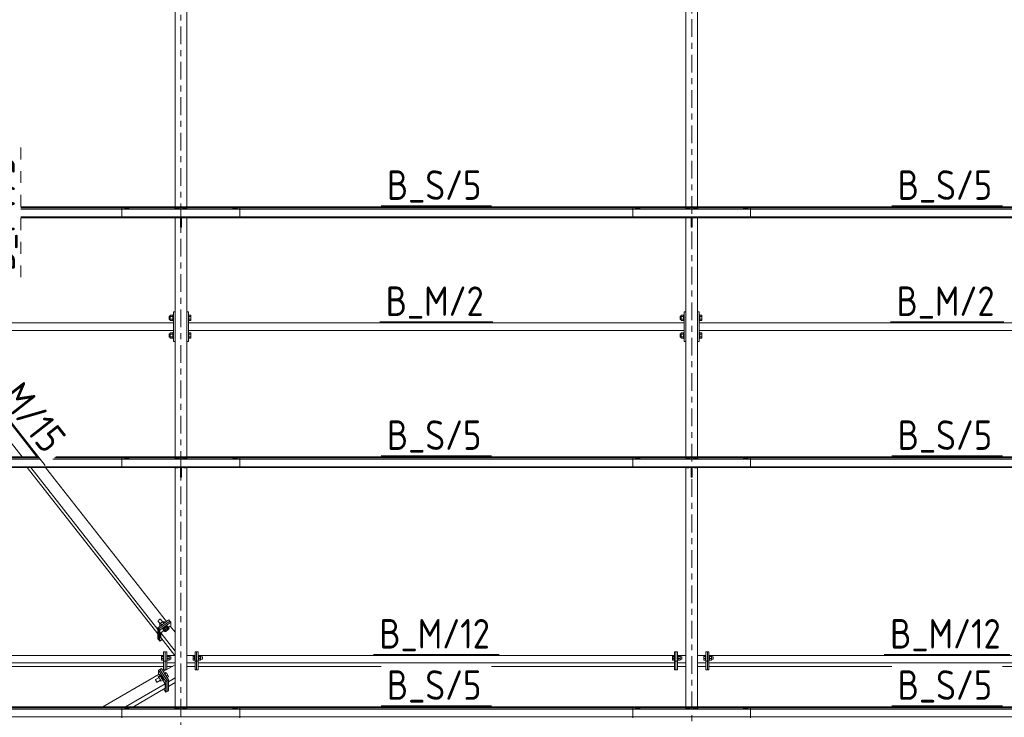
# Model space of a CAD drawing. Header units: millimetres. Extents: x 581 to 1768, y 561 to 1400.
# Tile 16 of 91: x 682 to 783, y 1012 to 1082. Entities that reach past the tile are written whole.
import ezdxf

# ---------------------------------------------------------------- set-up
doc = ezdxf.new("R2010")
doc.units = ezdxf.units.MM
doc.header["$LTSCALE"] = 0.6
for name, pattern in [('XKITLINE00', [0]), ('XKITLINE02', [4, 2, -2]), ('XKITLINE03', [6, 3, -1, 1, -1])]:
    doc.linetypes.add(name, pattern=pattern)
for name, color, linetype, lineweight in [('Bolt', 7, 'Continuous', 0), ('Part', 2, 'Continuous', 0), ('PartMark', 3, 'Continuous', 0), ('S-GRID', 1, 'Continuous', 0)]:
    doc.layers.add(name, color=color, linetype=linetype, lineweight=lineweight)
doc.styles.add('ISOCPEUR', font='ISOCPEUR.TTF')

msp = doc.modelspace()

# ---------------------------------------------------------------- linework, layer by layer
at = {"layer": 'Bolt', "color": 3, "linetype": 'XKITLINE00', "lineweight": 0}
for p, q in [((693.19, 1063.31), (693.08, 1063.26)), ((693.08, 1063.26), (693.08, 1063.22)), ((693.2, 1063.37), (693.18, 1063.35)), ((693.18, 1063.35), (693.18, 1063.31)), ((693.41, 1063.31), (693.19, 1063.31)), ((693.19, 1063.31), (693.19, 1063.22)), ((693.24, 1063.39), (693.2, 1063.37)), ((693.3, 1063.39), (693.24, 1063.39)), ((693.36, 1063.39), (693.3, 1063.39)), ((693.41, 1063.37), (693.36, 1063.39)), ((693.42, 1063.35), (693.41, 1063.37)), ((693.52, 1063.26), (693.41, 1063.31)), ((693.41, 1063.31), (693.41, 1063.22)), ((693.42, 1063.31), (693.42, 1063.35)), ((693.52, 1063.22), (693.52, 1063.26)), ((698.29, 1063.31), (698.18, 1063.26)), ((698.18, 1063.26), (698.18, 1063.22)), ((698.3, 1063.39), (698.28, 1063.37)), ((698.28, 1063.31), (698.28, 1063.37)), ((698.51, 1063.31), (698.29, 1063.31)), ((698.29, 1063.31), (698.29, 1063.22)), ((698.34, 1063.4), (698.3, 1063.39)), ((698.4, 1063.41), (698.34, 1063.4)), ((698.46, 1063.4), (698.4, 1063.41)), ((698.51, 1063.39), (698.46, 1063.4)), ((698.52, 1063.37), (698.51, 1063.39)), ((698.62, 1063.26), (698.51, 1063.31)), ((698.51, 1063.31), (698.51, 1063.22)), ((698.52, 1063.31), (698.52, 1063.37)), ((698.62, 1063.22), (698.62, 1063.26)), ((699.09, 1063.31), (698.98, 1063.26)), ((698.98, 1063.26), (698.98, 1063.22)), ((699.1, 1063.39), (699.08, 1063.37)), ((699.08, 1063.31), (699.08, 1063.37)), ((699.31, 1063.31), (699.09, 1063.31)), ((699.09, 1063.31), (699.09, 1063.22)), ((699.14, 1063.4), (699.1, 1063.39)), ((699.2, 1063.41), (699.14, 1063.4)), ((699.26, 1063.4), (699.2, 1063.41)), ((699.31, 1063.39), (699.26, 1063.4)), ((699.32, 1063.37), (699.31, 1063.39)), ((699.42, 1063.26), (699.31, 1063.31)), ((699.31, 1063.31), (699.31, 1063.22)), ((699.32, 1063.31), (699.32, 1063.37)), ((699.42, 1063.22), (699.42, 1063.26)), ((704.19, 1063.31), (704.08, 1063.26)), ((704.08, 1063.26), (704.08, 1063.22)), ((704.2, 1063.37), (704.18, 1063.35)), ((704.18, 1063.35), (704.18, 1063.31)), ((704.41, 1063.31), (704.19, 1063.31)), ((704.19, 1063.31), (704.19, 1063.22)), ((704.24, 1063.39), (704.2, 1063.37)), ((704.3, 1063.39), (704.24, 1063.39)), ((704.36, 1063.39), (704.3, 1063.39)), ((704.41, 1063.37), (704.36, 1063.39)), ((704.42, 1063.35), (704.41, 1063.37)), ((704.52, 1063.26), (704.41, 1063.31)), ((704.41, 1063.31), (704.41, 1063.22)), ((704.42, 1063.31), (704.42, 1063.35)), ((704.52, 1063.22), (704.52, 1063.26)), ((745.19, 1063.31), (745.08, 1063.26)), ((745.08, 1063.26), (745.08, 1063.22)), ((745.2, 1063.37), (745.18, 1063.35)), ((745.18, 1063.35), (745.18, 1063.31)), ((745.41, 1063.31), (745.19, 1063.31)), ((745.19, 1063.31), (745.19, 1063.22)), ((745.24, 1063.39), (745.2, 1063.37)), ((745.3, 1063.39), (745.24, 1063.39)), ((745.36, 1063.39), (745.3, 1063.39)), ((745.41, 1063.37), (745.36, 1063.39)), ((745.42, 1063.35), (745.41, 1063.37)), ((745.52, 1063.26), (745.41, 1063.31)), ((745.41, 1063.31), (745.41, 1063.22)), ((745.42, 1063.31), (745.42, 1063.35)), ((745.52, 1063.22), (745.52, 1063.26)), ((750.29, 1063.31), (750.18, 1063.26)), ((750.18, 1063.26), (750.18, 1063.22)), ((750.3, 1063.39), (750.28, 1063.37)), ((750.28, 1063.31), (750.28, 1063.37)), ((750.51, 1063.31), (750.29, 1063.31)), ((750.29, 1063.31), (750.29, 1063.22)), ((750.34, 1063.4), (750.3, 1063.39)), ((750.4, 1063.41), (750.34, 1063.4)), ((750.46, 1063.4), (750.4, 1063.41)), ((750.51, 1063.39), (750.46, 1063.4)), ((750.52, 1063.37), (750.51, 1063.39)), ((750.62, 1063.26), (750.51, 1063.31)), ((750.51, 1063.31), (750.51, 1063.22)), ((750.52, 1063.31), (750.52, 1063.37)), ((750.62, 1063.22), (750.62, 1063.26)), ((751.09, 1063.31), (750.98, 1063.26)), ((750.98, 1063.26), (750.98, 1063.22)), ((751.1, 1063.39), (751.08, 1063.37)), ((751.08, 1063.31), (751.08, 1063.37)), ((751.31, 1063.31), (751.09, 1063.31)), ((751.09, 1063.31), (751.09, 1063.22)), ((751.14, 1063.4), (751.1, 1063.39)), ((751.2, 1063.41), (751.14, 1063.4)), ((751.26, 1063.4), (751.2, 1063.41)), ((751.31, 1063.39), (751.26, 1063.4)), ((751.32, 1063.37), (751.31, 1063.39)), ((751.42, 1063.26), (751.31, 1063.31)), ((751.31, 1063.31), (751.31, 1063.22)), ((751.32, 1063.31), (751.32, 1063.37)), ((751.42, 1063.22), (751.42, 1063.26)), ((756.19, 1063.31), (756.08, 1063.26)), ((756.08, 1063.26), (756.08, 1063.22)), ((756.2, 1063.37), (756.18, 1063.35)), ((756.18, 1063.35), (756.18, 1063.31)), ((756.41, 1063.31), (756.19, 1063.31)), ((756.19, 1063.31), (756.19, 1063.22)), ((756.24, 1063.39), (756.2, 1063.37)), ((756.3, 1063.39), (756.24, 1063.39)), ((756.36, 1063.39), (756.3, 1063.39)), ((756.41, 1063.37), (756.36, 1063.39)), ((756.42, 1063.35), (756.41, 1063.37)), ((756.52, 1063.26), (756.41, 1063.31)), ((756.41, 1063.31), (756.41, 1063.22)), ((756.42, 1063.31), (756.42, 1063.35)), ((756.52, 1063.22), (756.52, 1063.26)), ((698.3, 1062.35), (698.29, 1062.35)), ((698.51, 1062.35), (698.3, 1062.35)), ((698.51, 1062.35), (698.51, 1062.35)), ((699.1, 1062.35), (699.09, 1062.35)), ((699.31, 1062.35), (699.1, 1062.35)), ((699.31, 1062.35), (699.31, 1062.35)), ((750.3, 1062.35), (750.29, 1062.35)), ((750.51, 1062.35), (750.3, 1062.35)), ((750.51, 1062.35), (750.51, 1062.35)), ((751.1, 1062.35), (751.09, 1062.35)), ((751.31, 1062.35), (751.1, 1062.35)), ((751.31, 1062.35), (751.31, 1062.35)), ((697.62, 1052.32), (697.62, 1052)), ((697.62, 1052.32), (697.72, 1052.32)), ((697.62, 1052), (697.72, 1052)), ((697.72, 1052.44), (697.72, 1051.88)), ((697.72, 1052.44), (697.98, 1052.44)), ((697.72, 1052.3), (697.98, 1052.3)), ((697.72, 1052.02), (697.98, 1052.02)), ((697.72, 1051.88), (697.98, 1051.88)), ((697.98, 1052.46), (697.98, 1051.86)), ((697.98, 1052.46), (698.04, 1052.46)), ((697.98, 1051.86), (698.04, 1051.86)), ((699.56, 1052.46), (699.62, 1052.46)), ((699.56, 1051.86), (699.62, 1051.86)), ((699.62, 1052.46), (699.62, 1051.86)), ((699.62, 1052.44), (699.82, 1052.44)), ((699.62, 1052.3), (699.82, 1052.3)), ((699.62, 1052.02), (699.82, 1052.02)), ((699.62, 1051.88), (699.82, 1051.88)), ((699.82, 1052.44), (699.82, 1051.88)), ((749.62, 1052.32), (749.62, 1052)), ((749.62, 1052.32), (749.72, 1052.32)), ((749.62, 1052), (749.72, 1052)), ((749.72, 1052.44), (749.72, 1051.88)), ((749.72, 1052.44), (749.98, 1052.44)), ((749.72, 1052.3), (749.98, 1052.3)), ((749.72, 1052.02), (749.98, 1052.02)), ((749.72, 1051.88), (749.98, 1051.88)), ((749.98, 1052.46), (749.98, 1051.86)), ((749.98, 1052.46), (750.04, 1052.46)), ((749.98, 1051.86), (750.04, 1051.86)), ((751.56, 1052.46), (751.62, 1052.46)), ((751.56, 1051.86), (751.62, 1051.86)), ((751.62, 1052.46), (751.62, 1051.86)), ((751.62, 1052.44), (751.82, 1052.44)), ((751.62, 1052.3), (751.82, 1052.3)), ((751.62, 1052.02), (751.82, 1052.02)), ((751.62, 1051.88), (751.82, 1051.88)), ((751.82, 1052.44), (751.82, 1051.88)), ((697.62, 1050.52), (697.62, 1050.2)), ((697.62, 1050.52), (697.72, 1050.52)), ((697.72, 1050.64), (697.72, 1050.08)), ((697.72, 1050.64), (697.98, 1050.64)), ((697.72, 1050.5), (697.98, 1050.5)), ((697.98, 1050.66), (697.98, 1050.06)), ((697.98, 1050.66), (698.04, 1050.66)), ((699.56, 1050.66), (699.62, 1050.66)), ((699.62, 1050.66), (699.62, 1050.06)), ((699.62, 1050.64), (699.82, 1050.64)), ((699.62, 1050.5), (699.82, 1050.5)), ((699.82, 1050.64), (699.82, 1050.08)), ((749.62, 1050.52), (749.62, 1050.2)), ((749.62, 1050.52), (749.72, 1050.52)), ((749.72, 1050.64), (749.72, 1050.08)), ((749.72, 1050.64), (749.98, 1050.64)), ((749.72, 1050.5), (749.98, 1050.5)), ((749.98, 1050.66), (749.98, 1050.06)), ((749.98, 1050.66), (750.04, 1050.66)), ((751.56, 1050.66), (751.62, 1050.66)), ((751.62, 1050.66), (751.62, 1050.06)), ((751.62, 1050.64), (751.82, 1050.64)), ((751.62, 1050.5), (751.82, 1050.5)), ((751.82, 1050.64), (751.82, 1050.08)), ((697.62, 1050.2), (697.72, 1050.2)), ((697.72, 1050.22), (697.98, 1050.22)), ((697.72, 1050.08), (697.98, 1050.08)), ((697.98, 1050.06), (698.04, 1050.06)), ((699.56, 1050.06), (699.62, 1050.06)), ((699.62, 1050.22), (699.82, 1050.22)), ((699.62, 1050.08), (699.82, 1050.08)), ((749.62, 1050.2), (749.72, 1050.2)), ((749.72, 1050.22), (749.98, 1050.22)), ((749.72, 1050.08), (749.98, 1050.08)), ((749.98, 1050.06), (750.04, 1050.06)), ((751.56, 1050.06), (751.62, 1050.06)), ((751.62, 1050.22), (751.82, 1050.22)), ((751.62, 1050.08), (751.82, 1050.08)), ((693.19, 1037.88), (693.08, 1037.82)), ((693.08, 1037.82), (693.08, 1037.79)), ((693.2, 1037.93), (693.18, 1037.92)), ((693.18, 1037.92), (693.18, 1037.87)), ((693.41, 1037.88), (693.19, 1037.88)), ((693.19, 1037.88), (693.19, 1037.79)), ((693.24, 1037.95), (693.2, 1037.93)), ((693.3, 1037.95), (693.24, 1037.95)), ((693.36, 1037.95), (693.3, 1037.95)), ((693.41, 1037.93), (693.36, 1037.95)), ((693.42, 1037.92), (693.41, 1037.93)), ((693.52, 1037.82), (693.41, 1037.88)), ((693.41, 1037.88), (693.41, 1037.79)), ((693.42, 1037.87), (693.42, 1037.92)), ((693.52, 1037.79), (693.52, 1037.82)), ((698.29, 1037.88), (698.18, 1037.82)), ((698.18, 1037.82), (698.18, 1037.79)), ((698.3, 1037.95), (698.28, 1037.94)), ((698.28, 1037.87), (698.28, 1037.94)), ((698.51, 1037.88), (698.29, 1037.88)), ((698.29, 1037.88), (698.29, 1037.79)), ((698.34, 1037.97), (698.3, 1037.95)), ((698.4, 1037.97), (698.34, 1037.97)), ((698.46, 1037.97), (698.4, 1037.97)), ((698.51, 1037.95), (698.46, 1037.97)), ((698.52, 1037.94), (698.51, 1037.95)), ((698.62, 1037.82), (698.51, 1037.88)), ((698.51, 1037.88), (698.51, 1037.79)), ((698.52, 1037.87), (698.52, 1037.94)), ((698.62, 1037.79), (698.62, 1037.82)), ((699.09, 1037.88), (698.98, 1037.82)), ((698.98, 1037.82), (698.98, 1037.79)), ((699.1, 1037.95), (699.08, 1037.94)), ((699.08, 1037.87), (699.08, 1037.94)), ((699.31, 1037.88), (699.09, 1037.88)), ((699.09, 1037.88), (699.09, 1037.79)), ((699.14, 1037.97), (699.1, 1037.95)), ((699.2, 1037.97), (699.14, 1037.97)), ((699.26, 1037.97), (699.2, 1037.97)), ((699.31, 1037.95), (699.26, 1037.97)), ((699.32, 1037.94), (699.31, 1037.95)), ((699.42, 1037.82), (699.31, 1037.88)), ((699.31, 1037.88), (699.31, 1037.79)), ((699.32, 1037.87), (699.32, 1037.94)), ((699.42, 1037.79), (699.42, 1037.82)), ((704.19, 1037.88), (704.08, 1037.82)), ((704.08, 1037.82), (704.08, 1037.79)), ((704.2, 1037.93), (704.18, 1037.92)), ((704.18, 1037.92), (704.18, 1037.87)), ((704.41, 1037.88), (704.19, 1037.88)), ((704.19, 1037.88), (704.19, 1037.79)), ((704.24, 1037.95), (704.2, 1037.93)), ((704.3, 1037.95), (704.24, 1037.95)), ((704.36, 1037.95), (704.3, 1037.95)), ((704.41, 1037.93), (704.36, 1037.95)), ((704.42, 1037.92), (704.41, 1037.93)), ((704.52, 1037.82), (704.41, 1037.88)), ((704.41, 1037.88), (704.41, 1037.79)), ((704.42, 1037.87), (704.42, 1037.92)), ((704.52, 1037.79), (704.52, 1037.82)), ((745.19, 1037.88), (745.08, 1037.82)), ((745.08, 1037.82), (745.08, 1037.79)), ((745.2, 1037.93), (745.18, 1037.92)), ((745.18, 1037.92), (745.18, 1037.87)), ((745.41, 1037.88), (745.19, 1037.88)), ((745.19, 1037.88), (745.19, 1037.79)), ((745.24, 1037.95), (745.2, 1037.93)), ((745.3, 1037.95), (745.24, 1037.95)), ((745.36, 1037.95), (745.3, 1037.95)), ((745.41, 1037.93), (745.36, 1037.95)), ((745.42, 1037.92), (745.41, 1037.93)), ((745.52, 1037.82), (745.41, 1037.88)), ((745.41, 1037.88), (745.41, 1037.79)), ((745.42, 1037.87), (745.42, 1037.92)), ((745.52, 1037.79), (745.52, 1037.82)), ((750.29, 1037.88), (750.18, 1037.82)), ((750.18, 1037.82), (750.18, 1037.79)), ((750.3, 1037.95), (750.28, 1037.94)), ((750.28, 1037.87), (750.28, 1037.94)), ((750.51, 1037.88), (750.29, 1037.88)), ((750.29, 1037.88), (750.29, 1037.79)), ((750.34, 1037.97), (750.3, 1037.95)), ((750.4, 1037.97), (750.34, 1037.97)), ((750.46, 1037.97), (750.4, 1037.97)), ((750.51, 1037.95), (750.46, 1037.97)), ((750.52, 1037.94), (750.51, 1037.95)), ((750.62, 1037.82), (750.51, 1037.88)), ((750.51, 1037.88), (750.51, 1037.79)), ((750.52, 1037.87), (750.52, 1037.94)), ((750.62, 1037.79), (750.62, 1037.82)), ((751.09, 1037.88), (750.98, 1037.82)), ((750.98, 1037.82), (750.98, 1037.79)), ((751.1, 1037.95), (751.08, 1037.94)), ((751.08, 1037.87), (751.08, 1037.94)), ((751.31, 1037.88), (751.09, 1037.88)), ((751.09, 1037.88), (751.09, 1037.79)), ((751.14, 1037.97), (751.1, 1037.95)), ((751.2, 1037.97), (751.14, 1037.97)), ((751.26, 1037.97), (751.2, 1037.97)), ((751.31, 1037.95), (751.26, 1037.97)), ((751.32, 1037.94), (751.31, 1037.95)), ((751.42, 1037.82), (751.31, 1037.88)), ((751.31, 1037.88), (751.31, 1037.79)), ((751.32, 1037.87), (751.32, 1037.94)), ((751.42, 1037.79), (751.42, 1037.82)), ((756.19, 1037.88), (756.08, 1037.82)), ((756.08, 1037.82), (756.08, 1037.79)), ((756.2, 1037.93), (756.18, 1037.92)), ((756.18, 1037.92), (756.18, 1037.87)), ((756.41, 1037.88), (756.19, 1037.88)), ((756.19, 1037.88), (756.19, 1037.79)), ((756.24, 1037.95), (756.2, 1037.93)), ((756.3, 1037.95), (756.24, 1037.95)), ((756.36, 1037.95), (756.3, 1037.95)), ((756.41, 1037.93), (756.36, 1037.95)), ((756.42, 1037.92), (756.41, 1037.93)), ((756.52, 1037.82), (756.41, 1037.88)), ((756.41, 1037.88), (756.41, 1037.79)), ((756.42, 1037.87), (756.42, 1037.92)), ((756.52, 1037.79), (756.52, 1037.82)), ((698.3, 1036.91), (698.29, 1036.92)), ((698.51, 1036.91), (698.3, 1036.91)), ((698.51, 1036.92), (698.51, 1036.91)), ((699.1, 1036.91), (699.09, 1036.92)), ((699.31, 1036.91), (699.1, 1036.91)), ((699.31, 1036.92), (699.31, 1036.91)), ((750.3, 1036.91), (750.29, 1036.92)), ((750.51, 1036.91), (750.3, 1036.91)), ((750.51, 1036.92), (750.51, 1036.91)), ((751.1, 1036.91), (751.09, 1036.92)), ((751.31, 1036.91), (751.1, 1036.91)), ((751.31, 1036.92), (751.31, 1036.91)), ((696.53, 1021.4), (696.48, 1021.35)), ((696.59, 1021.45), (696.53, 1021.4)), ((696.65, 1021.49), (696.59, 1021.45)), ((696.7, 1021.51), (696.65, 1021.49)), ((696.72, 1021.5), (696.7, 1021.51)), ((696.92, 1021.24), (696.72, 1021.5)), ((696.48, 1021.35), (696.46, 1021.32)), ((696.68, 1021.04), (696.46, 1021.32)), ((696.72, 1021.09), (696.61, 1020.94)), ((696.61, 1020.94), (696.71, 1020.81)), ((696.94, 1021.25), (696.72, 1021.09)), ((696.72, 1021.09), (696.86, 1020.92)), ((697.05, 1021.26), (696.94, 1021.25)), ((696.94, 1021.25), (697.08, 1021.07)), ((697.01, 1020.51), (696.97, 1020.44)), ((697.01, 1020.39), (696.97, 1020.44)), ((697.09, 1020.6), (697.01, 1020.51)), ((697.01, 1020.39), (697.04, 1020.46)), ((697.04, 1020.37), (697.01, 1020.39)), ((697.14, 1020.56), (697.03, 1020.41)), ((697.03, 1020.41), (697.15, 1020.26)), ((697.04, 1020.46), (697.13, 1020.56)), ((697.16, 1021.13), (697.05, 1021.26)), ((697.21, 1020.7), (697.09, 1020.6)), ((697.13, 1020.56), (697.25, 1020.66)), ((697.36, 1020.72), (697.14, 1020.56)), ((697.14, 1020.56), (697.26, 1020.41)), ((697.15, 1020.26), (697.26, 1020.41)), ((697.33, 1020.78), (697.21, 1020.7)), ((697.25, 1020.66), (697.37, 1020.73)), ((697.26, 1020.41), (697.48, 1020.56)), ((697.48, 1020.42), (697.26, 1020.26)), ((697.42, 1020.81), (697.33, 1020.78)), ((697.47, 1020.73), (697.36, 1020.72)), ((697.36, 1020.72), (697.48, 1020.56)), ((697.37, 1020.73), (697.46, 1020.76)), ((697.45, 1020.79), (697.42, 1020.81)), ((697.49, 1020.74), (697.45, 1020.79)), ((697.46, 1020.76), (697.49, 1020.74)), ((697.47, 1020.73), (697.59, 1020.57)), ((697.48, 1020.72), (697.49, 1020.74)), ((697.59, 1020.57), (697.48, 1020.42)), ((697.48, 1020.56), (697.59, 1020.57)), ((697.05, 1020.38), (697.04, 1020.37)), ((697.26, 1020.26), (697.15, 1020.26)), ((696.84, 1017.75), (696.99, 1017.75)), ((696.84, 1017.35), (696.84, 1017.75)), ((696.84, 1017.7), (696.99, 1017.7)), ((696.84, 1017.51), (696.99, 1017.51)), ((696.99, 1017.32), (696.99, 1017.79)), ((696.99, 1017.79), (697.04, 1017.79)), ((697.36, 1017.79), (697.41, 1017.79)), ((697.41, 1017.32), (697.41, 1017.79)), ((697.61, 1017.76), (697.41, 1017.76)), ((697.41, 1017.71), (697.61, 1017.71)), ((697.41, 1017.5), (697.61, 1017.5)), ((697.61, 1017.34), (697.61, 1017.76)), ((697.61, 1017.67), (697.79, 1017.67)), ((697.61, 1017.43), (697.79, 1017.43)), ((697.79, 1017.44), (697.79, 1017.67)), ((697.79, 1017.43), (697.79, 1017.44)), ((700.04, 1017.75), (700.19, 1017.75)), ((700.04, 1017.35), (700.04, 1017.75)), ((700.04, 1017.7), (700.19, 1017.7)), ((700.04, 1017.51), (700.19, 1017.51)), ((700.19, 1017.32), (700.19, 1017.79)), ((700.19, 1017.79), (700.24, 1017.79)), ((700.56, 1017.79), (700.61, 1017.79)), ((700.61, 1017.32), (700.61, 1017.79)), ((700.81, 1017.76), (700.61, 1017.76)), ((700.61, 1017.71), (700.81, 1017.71)), ((700.61, 1017.5), (700.81, 1017.5)), ((700.81, 1017.34), (700.81, 1017.76)), ((700.81, 1017.67), (700.99, 1017.67)), ((700.81, 1017.43), (700.99, 1017.43)), ((700.99, 1017.44), (700.99, 1017.67)), ((700.99, 1017.43), (700.99, 1017.44)), ((748.84, 1017.75), (748.99, 1017.75)), ((748.84, 1017.35), (748.84, 1017.75)), ((748.84, 1017.7), (748.99, 1017.7)), ((748.84, 1017.51), (748.99, 1017.51)), ((748.99, 1017.32), (748.99, 1017.79)), ((748.99, 1017.79), (749.04, 1017.79)), ((749.36, 1017.79), (749.41, 1017.79)), ((749.41, 1017.32), (749.41, 1017.79)), ((749.61, 1017.76), (749.41, 1017.76)), ((749.41, 1017.71), (749.61, 1017.71)), ((749.41, 1017.5), (749.61, 1017.5)), ((749.61, 1017.34), (749.61, 1017.76)), ((749.61, 1017.67), (749.79, 1017.67)), ((749.61, 1017.43), (749.79, 1017.43)), ((749.79, 1017.44), (749.79, 1017.67)), ((749.79, 1017.43), (749.79, 1017.44)), ((752.04, 1017.75), (752.19, 1017.75)), ((752.04, 1017.35), (752.04, 1017.75)), ((752.04, 1017.7), (752.19, 1017.7)), ((752.04, 1017.51), (752.19, 1017.51)), ((752.19, 1017.32), (752.19, 1017.79)), ((752.19, 1017.79), (752.24, 1017.79)), ((752.56, 1017.79), (752.61, 1017.79)), ((752.61, 1017.32), (752.61, 1017.79)), ((752.81, 1017.76), (752.61, 1017.76)), ((752.61, 1017.71), (752.81, 1017.71)), ((752.61, 1017.5), (752.81, 1017.5)), ((752.81, 1017.34), (752.81, 1017.76)), ((752.81, 1017.67), (752.99, 1017.67)), ((752.81, 1017.43), (752.99, 1017.43)), ((752.99, 1017.44), (752.99, 1017.67)), ((752.99, 1017.43), (752.99, 1017.44)), ((696.99, 1017.35), (696.84, 1017.35)), ((696.99, 1017.32), (696.99, 1017.32)), ((696.99, 1017.32), (697.04, 1017.32)), ((697.36, 1017.32), (697.41, 1017.32)), ((697.41, 1017.34), (697.61, 1017.34)), ((697.41, 1017.32), (697.41, 1017.32)), ((700.19, 1017.35), (700.04, 1017.35)), ((700.19, 1017.32), (700.19, 1017.32)), ((700.19, 1017.32), (700.24, 1017.32)), ((700.56, 1017.32), (700.61, 1017.32)), ((700.61, 1017.34), (700.81, 1017.34)), ((700.61, 1017.32), (700.61, 1017.32)), ((748.99, 1017.35), (748.84, 1017.35)), ((748.99, 1017.32), (748.99, 1017.32)), ((748.99, 1017.32), (749.04, 1017.32)), ((749.36, 1017.32), (749.41, 1017.32)), ((749.41, 1017.34), (749.61, 1017.34)), ((749.41, 1017.32), (749.41, 1017.32)), ((752.19, 1017.35), (752.04, 1017.35)), ((752.19, 1017.32), (752.19, 1017.32)), ((752.19, 1017.32), (752.24, 1017.32)), ((752.56, 1017.32), (752.61, 1017.32)), ((752.61, 1017.34), (752.81, 1017.34)), ((752.61, 1017.32), (752.61, 1017.32)), ((696.2, 1015.35), (696.54, 1015.55)), ((696.48, 1015.64), (696.7, 1015.77)), ((696.52, 1015.54), (696.48, 1015.64)), ((696.48, 1015.64), (696.55, 1015.6)), ((696.55, 1015.6), (696.77, 1015.73)), ((696.55, 1015.6), (696.7, 1015.37)), ((696.69, 1015.79), (696.74, 1015.82)), ((696.69, 1015.79), (696.71, 1015.8)), ((696.7, 1015.77), (696.69, 1015.79)), ((696.77, 1015.73), (696.7, 1015.77)), ((696.7, 1015.37), (696.92, 1015.5)), ((696.71, 1015.8), (696.77, 1015.75)), ((696.76, 1015.83), (696.74, 1015.82)), ((696.74, 1015.82), (696.74, 1015.82)), ((696.82, 1015.78), (696.76, 1015.83)), ((696.77, 1015.75), (696.85, 1015.63)), ((696.92, 1015.5), (696.77, 1015.73)), ((696.9, 1015.66), (696.82, 1015.78)), ((696.85, 1015.63), (696.92, 1015.5)), ((696.98, 1015.53), (696.9, 1015.66)), ((696.92, 1015.5), (696.98, 1015.38)), ((696.99, 1015.32), (696.92, 1015.5)), ((697.03, 1015.41), (696.98, 1015.53)), ((697.05, 1015.33), (697.03, 1015.41)), ((697.11, 1016.01), (697.25, 1016.09)), ((697.14, 1015.96), (697.13, 1015.98)), ((697.22, 1015.85), (697.14, 1015.96)), ((697.15, 1015.95), (697.32, 1016.05)), ((697.3, 1015.72), (697.22, 1015.85)), ((697.32, 1016.05), (697.25, 1016.09)), ((697.3, 1015.72), (697.47, 1015.82)), ((697.32, 1015.68), (697.3, 1015.72)), ((697.47, 1015.82), (697.32, 1016.05)), ((697.4, 1015.56), (697.54, 1015.64)), ((697.54, 1015.64), (697.47, 1015.82)), ((696.2, 1015.35), (696.21, 1015.36)), ((696.21, 1015.31), (696.2, 1015.35)), ((696.21, 1015.36), (696.24, 1015.33)), ((696.24, 1015.24), (696.21, 1015.31)), ((696.24, 1015.33), (696.28, 1015.27)), ((696.28, 1015.17), (696.24, 1015.24)), ((696.28, 1015.27), (696.32, 1015.19)), ((696.32, 1015.11), (696.28, 1015.17)), ((696.32, 1015.19), (696.35, 1015.13)), ((696.35, 1015.08), (696.32, 1015.11)), ((696.35, 1015.13), (696.37, 1015.09)), ((696.37, 1015.09), (696.35, 1015.08)), ((696.37, 1015.09), (696.71, 1015.29)), ((696.67, 1015.27), (696.7, 1015.23)), ((696.77, 1015.19), (696.7, 1015.37)), ((696.7, 1015.23), (696.77, 1015.19)), ((696.77, 1015.19), (696.99, 1015.32)), ((696.98, 1015.29), (696.97, 1015.31)), ((696.98, 1015.38), (697, 1015.3)), ((697, 1015.3), (696.98, 1015.29)), ((697, 1015.3), (697.05, 1015.33)), ((693.19, 1012.44), (693.08, 1012.38)), ((693.08, 1012.38), (693.08, 1012.35)), ((693.2, 1012.5), (693.18, 1012.48)), ((693.18, 1012.48), (693.18, 1012.43)), ((693.41, 1012.44), (693.19, 1012.44)), ((693.19, 1012.44), (693.19, 1012.35)), ((693.24, 1012.51), (693.2, 1012.5)), ((693.3, 1012.51), (693.24, 1012.51)), ((693.36, 1012.51), (693.3, 1012.51)), ((693.41, 1012.5), (693.36, 1012.51)), ((693.42, 1012.48), (693.41, 1012.5)), ((693.52, 1012.38), (693.41, 1012.44)), ((693.41, 1012.44), (693.41, 1012.35)), ((693.42, 1012.43), (693.42, 1012.48)), ((693.52, 1012.35), (693.52, 1012.38)), ((698.29, 1012.44), (698.18, 1012.38)), ((698.18, 1012.38), (698.18, 1012.35)), ((698.3, 1012.52), (698.28, 1012.5)), ((698.28, 1012.43), (698.28, 1012.5)), ((698.51, 1012.44), (698.29, 1012.44)), ((698.29, 1012.44), (698.29, 1012.35)), ((698.34, 1012.53), (698.3, 1012.52)), ((698.4, 1012.53), (698.34, 1012.53)), ((698.46, 1012.53), (698.4, 1012.53)), ((698.51, 1012.52), (698.46, 1012.53)), ((698.52, 1012.5), (698.51, 1012.52)), ((698.62, 1012.38), (698.51, 1012.44)), ((698.51, 1012.44), (698.51, 1012.35)), ((698.52, 1012.43), (698.52, 1012.5)), ((698.62, 1012.35), (698.62, 1012.38)), ((699.09, 1012.44), (698.98, 1012.38)), ((698.98, 1012.38), (698.98, 1012.35)), ((699.1, 1012.52), (699.08, 1012.5)), ((699.08, 1012.43), (699.08, 1012.5)), ((699.31, 1012.44), (699.09, 1012.44)), ((699.09, 1012.44), (699.09, 1012.35)), ((699.14, 1012.53), (699.1, 1012.52)), ((699.2, 1012.53), (699.14, 1012.53)), ((699.26, 1012.53), (699.2, 1012.53)), ((699.31, 1012.52), (699.26, 1012.53)), ((699.32, 1012.5), (699.31, 1012.52)), ((699.42, 1012.38), (699.31, 1012.44)), ((699.31, 1012.44), (699.31, 1012.35)), ((699.32, 1012.43), (699.32, 1012.5)), ((699.42, 1012.35), (699.42, 1012.38)), ((704.19, 1012.44), (704.08, 1012.38)), ((704.08, 1012.38), (704.08, 1012.35)), ((704.2, 1012.5), (704.18, 1012.48)), ((704.18, 1012.48), (704.18, 1012.43)), ((704.41, 1012.44), (704.19, 1012.44)), ((704.19, 1012.44), (704.19, 1012.35)), ((704.24, 1012.51), (704.2, 1012.5)), ((704.3, 1012.51), (704.24, 1012.51)), ((704.36, 1012.51), (704.3, 1012.51)), ((704.41, 1012.5), (704.36, 1012.51)), ((704.42, 1012.48), (704.41, 1012.5)), ((704.52, 1012.38), (704.41, 1012.44)), ((704.41, 1012.44), (704.41, 1012.35)), ((704.42, 1012.43), (704.42, 1012.48)), ((704.52, 1012.35), (704.52, 1012.38)), ((745.19, 1012.44), (745.08, 1012.38)), ((745.08, 1012.38), (745.08, 1012.35)), ((745.2, 1012.5), (745.18, 1012.48)), ((745.18, 1012.48), (745.18, 1012.43)), ((745.41, 1012.44), (745.19, 1012.44)), ((745.19, 1012.44), (745.19, 1012.35)), ((745.24, 1012.51), (745.2, 1012.5)), ((745.3, 1012.51), (745.24, 1012.51)), ((745.36, 1012.51), (745.3, 1012.51)), ((745.41, 1012.5), (745.36, 1012.51)), ((745.42, 1012.48), (745.41, 1012.5)), ((745.52, 1012.38), (745.41, 1012.44)), ((745.41, 1012.44), (745.41, 1012.35)), ((745.42, 1012.43), (745.42, 1012.48)), ((745.52, 1012.35), (745.52, 1012.38)), ((750.29, 1012.44), (750.18, 1012.38)), ((750.18, 1012.38), (750.18, 1012.35)), ((750.3, 1012.52), (750.28, 1012.5)), ((750.28, 1012.43), (750.28, 1012.5)), ((750.51, 1012.44), (750.29, 1012.44)), ((750.29, 1012.44), (750.29, 1012.35)), ((750.34, 1012.53), (750.3, 1012.52)), ((750.4, 1012.53), (750.34, 1012.53)), ((750.46, 1012.53), (750.4, 1012.53)), ((750.51, 1012.52), (750.46, 1012.53)), ((750.52, 1012.5), (750.51, 1012.52)), ((750.62, 1012.38), (750.51, 1012.44)), ((750.51, 1012.44), (750.51, 1012.35)), ((750.52, 1012.43), (750.52, 1012.5)), ((750.62, 1012.35), (750.62, 1012.38)), ((751.09, 1012.44), (750.98, 1012.38)), ((750.98, 1012.38), (750.98, 1012.35)), ((751.1, 1012.52), (751.08, 1012.5)), ((751.08, 1012.43), (751.08, 1012.5)), ((751.31, 1012.44), (751.09, 1012.44)), ((751.09, 1012.44), (751.09, 1012.35)), ((751.14, 1012.53), (751.1, 1012.52)), ((751.2, 1012.53), (751.14, 1012.53)), ((751.26, 1012.53), (751.2, 1012.53)), ((751.31, 1012.52), (751.26, 1012.53)), ((751.32, 1012.5), (751.31, 1012.52)), ((751.42, 1012.38), (751.31, 1012.44)), ((751.31, 1012.44), (751.31, 1012.35)), ((751.32, 1012.43), (751.32, 1012.5)), ((751.42, 1012.35), (751.42, 1012.38)), ((756.19, 1012.44), (756.08, 1012.38)), ((756.08, 1012.38), (756.08, 1012.35)), ((756.2, 1012.5), (756.18, 1012.48)), ((756.18, 1012.48), (756.18, 1012.43)), ((756.41, 1012.44), (756.19, 1012.44)), ((756.19, 1012.44), (756.19, 1012.35)), ((756.24, 1012.51), (756.2, 1012.5)), ((756.3, 1012.51), (756.24, 1012.51)), ((756.36, 1012.51), (756.3, 1012.51)), ((756.41, 1012.5), (756.36, 1012.51)), ((756.42, 1012.48), (756.41, 1012.5)), ((756.52, 1012.38), (756.41, 1012.44)), ((756.41, 1012.44), (756.41, 1012.35)), ((756.42, 1012.43), (756.42, 1012.48)), ((756.52, 1012.35), (756.52, 1012.38))]:
    msp.add_line(p, q, dxfattribs=at)
at = {"layer": 'Part', "color": 2, "linetype": 'XKITLINE00', "lineweight": 0}
for p, q in [((698.2, 1063.47), (698.2, 1086.83)), ((699.4, 1063.47), (699.4, 1086.83)), ((750.2, 1063.47), (750.2, 1086.83)), ((751.4, 1063.47), (751.4, 1086.83)), ((682.5, 1063.47), (704.8, 1063.47)), ((682.5, 1063.43), (704.8, 1063.43)), ((682.5, 1063.36), (704.8, 1063.36)), ((682.5, 1063.22), (704.8, 1063.22)), ((692.8, 1063.47), (692.8, 1062.35)), ((692.8, 1063.47), (756.8, 1063.47)), ((692.8, 1063.43), (756.8, 1063.43)), ((692.8, 1063.36), (756.8, 1063.36)), ((692.8, 1063.22), (756.8, 1063.22)), ((704.8, 1063.47), (704.8, 1062.35)), ((744.8, 1063.47), (744.8, 1062.35)), ((744.8, 1063.47), (808.8, 1063.47)), ((744.8, 1063.43), (808.8, 1063.43)), ((744.8, 1063.36), (808.8, 1063.36)), ((744.8, 1063.22), (808.8, 1063.22)), ((756.8, 1063.47), (756.8, 1062.35)), ((684.14, 1038.03), (665.01, 1062.35)), ((682.5, 1062.44), (704.8, 1062.44)), ((682.5, 1062.35), (704.8, 1062.35)), ((692.8, 1062.44), (756.8, 1062.44)), ((692.8, 1062.35), (756.8, 1062.35)), ((698.2, 1038.03), (698.2, 1062.35)), ((698.75, 1061.4), (698.75, 1062.35)), ((698.75, 1061.52), (698.85, 1061.52)), ((698.85, 1062.35), (698.85, 1061.4)), ((699.4, 1038.03), (699.4, 1062.35)), ((744.8, 1062.44), (808.8, 1062.44)), ((744.8, 1062.35), (808.8, 1062.35)), ((750.2, 1038.03), (750.2, 1062.35)), ((750.75, 1061.4), (750.75, 1062.35)), ((750.75, 1061.52), (750.85, 1061.52)), ((750.85, 1062.35), (750.85, 1061.4)), ((751.4, 1038.03), (751.4, 1062.35)), ((698.85, 1061.4), (698.75, 1061.4)), ((750.85, 1061.4), (750.75, 1061.4)), ((682.64, 1038.03), (669.09, 1055.25)), ((698.2, 1052.76), (698.04, 1052.76)), ((698.04, 1052.76), (698.04, 1049.76)), ((699.56, 1052.76), (699.4, 1052.76)), ((699.56, 1049.76), (699.56, 1052.76)), ((750.2, 1052.76), (750.04, 1052.76)), ((750.04, 1052.76), (750.04, 1049.76)), ((751.56, 1052.76), (751.4, 1052.76)), ((751.56, 1049.76), (751.56, 1052.76)), ((679.4, 1051.66), (698.04, 1051.66)), ((698.04, 1050.86), (698.04, 1051.66)), ((750.04, 1051.66), (699.56, 1051.66)), ((699.56, 1050.86), (699.56, 1051.66)), ((750.04, 1050.86), (750.04, 1051.66)), ((802.04, 1051.66), (751.56, 1051.66)), ((751.56, 1050.86), (751.56, 1051.66)), ((679.4, 1050.86), (698.04, 1050.86)), ((750.04, 1050.86), (699.56, 1050.86)), ((802.04, 1050.86), (751.56, 1050.86)), ((698.04, 1049.76), (698.2, 1049.76)), ((699.4, 1049.76), (699.56, 1049.76)), ((750.04, 1049.76), (750.2, 1049.76)), ((751.4, 1049.76), (751.56, 1049.76)), ((645.94, 1038.03), (684.27, 1038.03)), ((645.94, 1038), (684.3, 1038)), ((645.94, 1037.92), (684.36, 1037.92)), ((645.94, 1037.79), (684.46, 1037.79)), ((685.77, 1037.79), (704.8, 1037.79)), ((685.94, 1037.92), (704.8, 1037.92)), ((686.04, 1038), (704.8, 1038)), ((686.09, 1038.03), (704.8, 1038.03)), ((692.8, 1038.03), (692.8, 1036.92)), ((692.8, 1038.03), (756.8, 1038.03)), ((692.8, 1038), (756.8, 1038)), ((692.8, 1037.92), (756.8, 1037.92)), ((692.8, 1037.79), (756.8, 1037.79)), ((704.8, 1038.03), (704.8, 1036.92)), ((744.8, 1038.03), (744.8, 1036.92)), ((744.8, 1038.03), (808.8, 1038.03)), ((744.8, 1038), (808.8, 1038)), ((744.8, 1037.92), (808.8, 1037.92)), ((744.8, 1037.79), (808.8, 1037.79)), ((756.8, 1038.03), (756.8, 1036.92)), ((645.94, 1037), (704.8, 1037)), ((645.94, 1036.92), (704.8, 1036.92)), ((696.46, 1020), (683.15, 1036.92)), ((696.46, 1020.47), (683.52, 1036.92)), ((697.34, 1021.26), (685.02, 1036.92)), ((692.8, 1037), (756.8, 1037)), ((692.8, 1036.92), (756.8, 1036.92)), ((698.2, 1012.6), (698.2, 1036.92)), ((698.75, 1035.97), (698.75, 1036.92)), ((698.85, 1036.92), (698.85, 1035.97)), ((699.4, 1012.6), (699.4, 1036.92)), ((744.8, 1037), (808.8, 1037)), ((744.8, 1036.92), (808.8, 1036.92)), ((750.2, 1012.6), (750.2, 1036.92)), ((750.75, 1035.97), (750.75, 1036.92)), ((750.85, 1036.92), (750.85, 1035.97)), ((751.4, 1012.6), (751.4, 1036.92)), ((698.75, 1036.08), (698.85, 1036.08)), ((698.85, 1035.97), (698.75, 1035.97)), ((750.75, 1036.08), (750.85, 1036.08)), ((750.85, 1035.97), (750.75, 1035.97)), ((697.58, 1021.44), (696.46, 1020.63)), ((697.68, 1021.31), (697.58, 1021.44)), ((696.46, 1020.63), (696.56, 1020.51)), ((696.46, 1019.52), (696.46, 1020.63)), ((697.68, 1021.31), (696.56, 1020.51)), ((696.56, 1020.51), (697.68, 1021.31)), ((696.56, 1020.51), (696.66, 1020.39)), ((696.56, 1019.4), (696.56, 1020.51)), ((696.56, 1020.51), (696.56, 1019.4)), ((696.66, 1020.39), (697.77, 1021.19)), ((697.69, 1020.81), (696.74, 1020.12)), ((697.77, 1021.19), (697.68, 1021.31)), ((698.2, 1020.17), (697.69, 1020.81)), ((697.77, 1020.71), (697.77, 1021.19)), ((696.56, 1019.4), (696.46, 1019.52)), ((696.66, 1019.28), (696.56, 1019.4)), ((696.66, 1020.39), (696.66, 1019.28)), ((696.66, 1019.28), (696.9, 1019.45)), ((698.2, 1018.26), (696.74, 1020.12)), ((696.74, 1020.12), (696.74, 1019.65)), ((698.18, 1017.82), (696.74, 1019.65)), ((698.2, 1018.26), (698.2, 1020.17)), ((648.56, 1017.82), (697.04, 1017.82)), ((697.04, 1018.18), (697.04, 1016.34)), ((697.2, 1018.18), (697.04, 1018.18)), ((697.2, 1018.18), (697.2, 1016.34)), ((697.36, 1018.18), (697.2, 1018.18)), ((697.2, 1016.34), (697.2, 1018.18)), ((697.36, 1016.37), (697.36, 1018.18)), ((697.36, 1017.82), (698.2, 1017.82)), ((699.4, 1017.82), (700.24, 1017.82)), ((700.24, 1018.18), (700.24, 1016.34)), ((700.4, 1018.18), (700.24, 1018.18)), ((700.4, 1016.34), (700.4, 1018.18)), ((700.4, 1018.18), (700.4, 1016.34)), ((700.56, 1018.18), (700.4, 1018.18)), ((700.56, 1016.34), (700.56, 1018.18)), ((700.56, 1017.82), (749.04, 1017.82)), ((749.04, 1018.18), (749.04, 1016.34)), ((749.2, 1018.18), (749.04, 1018.18)), ((749.2, 1016.34), (749.2, 1018.18)), ((749.2, 1018.18), (749.2, 1016.34)), ((749.36, 1018.18), (749.2, 1018.18)), ((749.36, 1016.34), (749.36, 1018.18)), ((749.36, 1017.82), (750.2, 1017.82)), ((751.4, 1017.82), (752.24, 1017.82)), ((752.24, 1018.18), (752.24, 1016.34)), ((752.4, 1018.18), (752.24, 1018.18)), ((752.4, 1016.34), (752.4, 1018.18)), ((752.4, 1018.18), (752.4, 1016.34)), ((752.56, 1018.18), (752.4, 1018.18)), ((752.56, 1016.34), (752.56, 1018.18)), ((752.56, 1017.82), (801.04, 1017.82)), ((648.56, 1017.05), (697.04, 1017.05)), ((671.46, 1016.7), (697.04, 1016.7)), ((696.67, 1016.4), (696.53, 1016.32)), ((696.81, 1016.48), (696.67, 1016.4)), ((696.67, 1016.4), (697.4, 1015.26)), ((697.4, 1015.26), (696.67, 1016.4)), ((697.53, 1015.34), (696.81, 1016.48)), ((697.01, 1016.17), (698.2, 1016.86)), ((697.04, 1017.22), (697.2, 1017.22)), ((697.2, 1017.22), (697.36, 1017.22)), ((697.36, 1017.05), (698.2, 1017.05)), ((697.36, 1016.7), (697.93, 1016.7)), ((698.2, 1015.52), (698.2, 1016.86)), ((699.4, 1017.05), (700.24, 1017.05)), ((699.4, 1016.7), (700.24, 1016.7)), ((700.24, 1017.22), (700.4, 1017.22)), ((700.4, 1017.22), (700.56, 1017.22)), ((700.56, 1017.05), (749.04, 1017.05)), ((700.56, 1016.7), (719.17, 1016.7)), ((730.43, 1016.7), (749.04, 1016.7)), ((749.04, 1017.22), (749.2, 1017.22)), ((749.2, 1017.22), (749.36, 1017.22)), ((749.36, 1017.05), (750.2, 1017.05)), ((749.36, 1016.7), (750.2, 1016.7)), ((751.4, 1017.05), (752.24, 1017.05)), ((751.4, 1016.7), (752.24, 1016.7)), ((752.24, 1017.22), (752.4, 1017.22)), ((752.4, 1017.22), (752.56, 1017.22)), ((752.56, 1017.05), (801.04, 1017.05)), ((752.56, 1016.7), (771.17, 1016.7)), ((782.43, 1016.7), (801.04, 1016.7)), ((690.86, 1012.6), (696.59, 1015.92)), ((696.53, 1016.32), (697.26, 1015.18)), ((696.53, 1015.89), (696.53, 1016.32)), ((697.21, 1014.94), (696.59, 1015.92)), ((697.04, 1016.34), (697.2, 1016.34)), ((697.2, 1016.34), (697.31, 1016.34)), ((697.53, 1015.13), (698.2, 1015.52)), ((700.24, 1016.34), (700.4, 1016.34)), ((700.4, 1016.34), (700.56, 1016.34)), ((749.04, 1016.34), (749.2, 1016.34)), ((749.2, 1016.34), (749.36, 1016.34)), ((752.24, 1016.34), (752.4, 1016.34)), ((752.4, 1016.34), (752.56, 1016.34)), ((693.17, 1012.6), (697.21, 1014.94)), ((693.98, 1012.6), (697.21, 1014.47)), ((697.06, 1014.39), (697.26, 1014.07)), ((697.21, 1014.47), (697.21, 1014.94)), ((697.4, 1015.26), (697.26, 1015.18)), ((697.26, 1015.18), (697.26, 1014.07)), ((697.4, 1015.26), (697.53, 1015.34)), ((697.4, 1014.15), (697.4, 1015.26)), ((697.4, 1014.15), (697.4, 1015.26)), ((697.53, 1015.34), (697.53, 1014.23)), ((697.53, 1014.66), (698.2, 1015.05)), ((697.26, 1014.07), (697.4, 1014.15)), ((697.53, 1014.23), (697.4, 1014.15)), ((645.94, 1012.6), (704.8, 1012.6)), ((645.94, 1012.56), (704.8, 1012.56)), ((645.94, 1012.48), (704.8, 1012.48)), ((692.8, 1012.6), (692.8, 1011.48)), ((692.8, 1012.6), (756.8, 1012.6)), ((692.8, 1012.56), (756.8, 1012.56)), ((692.8, 1012.48), (756.8, 1012.48)), ((704.8, 1012.6), (704.8, 1011.48)), ((744.8, 1012.6), (744.8, 1011.48)), ((744.8, 1012.6), (808.8, 1012.6)), ((744.8, 1012.56), (808.8, 1012.56)), ((744.8, 1012.48), (808.8, 1012.48)), ((756.8, 1012.6), (756.8, 1011.48)), ((645.94, 1012.35), (704.8, 1012.35)), ((645.94, 1011.57), (704.8, 1011.57)), ((692.8, 1012.35), (756.8, 1012.35)), ((692.8, 1011.57), (756.8, 1011.57)), ((744.8, 1012.35), (808.8, 1012.35)), ((744.8, 1011.57), (808.8, 1011.57))]:
    msp.add_line(p, q, dxfattribs=at)
at = {"layer": 'PartMark', "color": 1, "linetype": 'XKITLINE02', "lineweight": 0}
msp.add_line((682.5, 1056.29), (682.5, 1069.61), dxfattribs=at)
at = {"layer": 'PartMark', "color": 1, "linetype": 'XKITLINE00', "lineweight": 0}
for p, q in [((719.17, 1063.57), (730.43, 1063.57)), ((771.17, 1063.57), (782.43, 1063.57)), ((719.05, 1051.76), (730.56, 1051.76)), ((771.05, 1051.76), (782.56, 1051.76)), ((677.05, 1047.21), (684.97, 1037.15)), ((719.17, 1038.13), (730.43, 1038.13)), ((771.17, 1038.13), (782.43, 1038.13)), ((718.4, 1017.92), (731.2, 1017.92)), ((770.4, 1017.92), (783.2, 1017.92)), ((719.17, 1012.7), (730.43, 1012.7)), ((771.17, 1012.7), (782.43, 1012.7))]:
    msp.add_line(p, q, dxfattribs=at)
at = {"layer": 'S-GRID', "color": 1, "linetype": 'XKITLINE03', "lineweight": 0}
for p, q in [((698.8, 777.6), (698.8, 1171.54)), ((750.8, 792.74), (750.8, 1171.54))]:
    msp.add_line(p, q, dxfattribs=at)

# ---------------------------------------------------------------- texts
at = {"layer": 'PartMark', "color": 1, "style": 'ISOCPEUR', "width": 0.85}
for s, rotation, p in [('B_FV/3', 90.0002, (681.9, 1056.89)), ('B_M/15', -51.8011, (677.89, 1047.11))]:
    msp.add_text(s, height=3, rotation=rotation, dxfattribs=at).set_placement(p)
for s, p in [('B_S/5', (719.77, 1064.17)), ('B_S/5', (771.77, 1064.17)), ('B_M/2', (719.65, 1052.36)), ('B_M/2', (771.65, 1052.36)), ('B_S/5', (719.77, 1038.73)), ('B_S/5', (771.77, 1038.73)), ('B_M/12', (719, 1018.52)), ('B_M/12', (771, 1018.52)), ('B_S/5', (719.77, 1013.3)), ('B_S/5', (771.77, 1013.3))]:
    msp.add_text(s, height=3, dxfattribs=at).set_placement(p)

doc.saveas('drawing.dxf')
